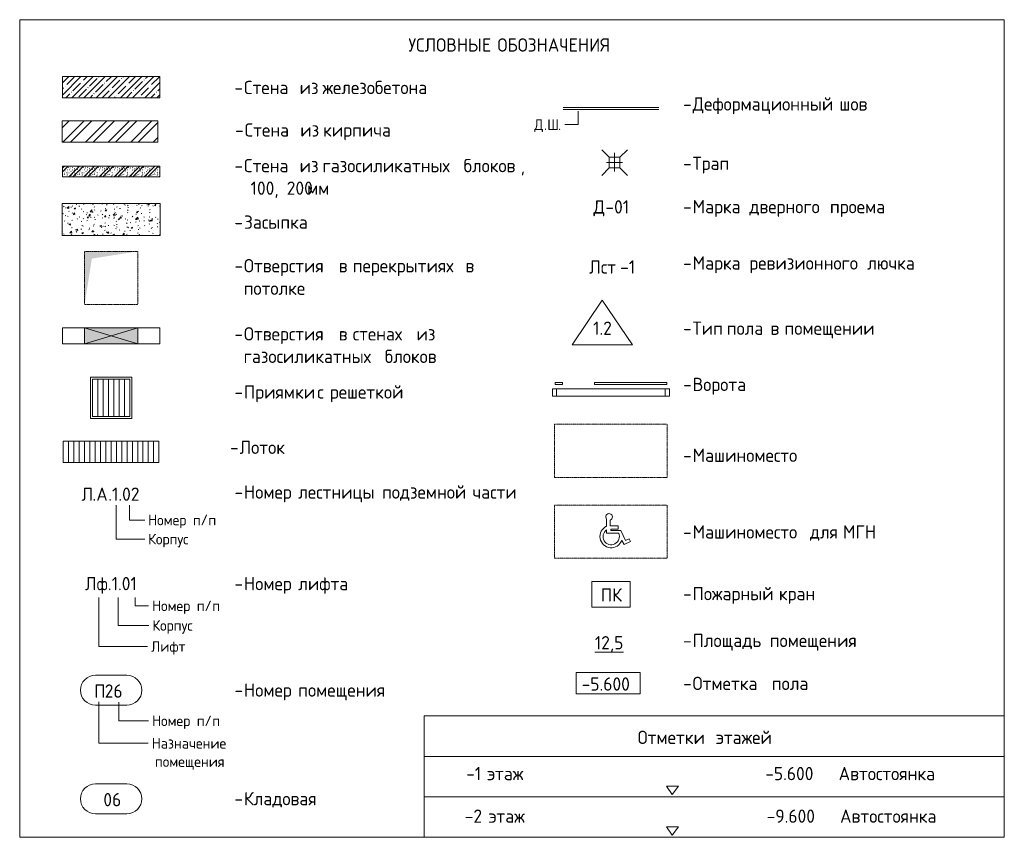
# Model space of a CAD drawing. Header units: millimetres. Extents: x -4136 to 63268, y -10605 to 130973.
# Tile 1 of 47: x 51052 to 60302, y -10605 to -2925. Entities that reach past the tile are written whole.
import ezdxf

# ---------------------------------------------------------------- set-up
doc = ezdxf.new("R2010")
doc.units = ezdxf.units.MM
doc.linetypes.add('2_Пунктир_ 0_6 мм', pattern=[1.2, 0.6, -0.6])
for name, color, linetype, lineweight in [('A-DETL', 7, 'Continuous', 25), ('A-DETL-GENF', 7, 'Continuous', 13), ('A-DETL-THIN', 7, 'Continuous', 5), ('A-GLAZ', 7, 'Continuous', 13), ('A-WALL', 7, 'Continuous', 13), ('A-WALL-PATT', 7, 'Continuous', 13), ('G-ANNO-TEXT', 7, 'Continuous', 5)]:
    doc.layers.add(name, color=color, linetype=linetype, lineweight=lineweight)
doc.styles.add('GOST Common', font='GOST_Common.ttf', dxfattribs={"height": 100})
doc.styles.add('GOST Common_4', font='GOST_Common.ttf', dxfattribs={"height": 125})

# ---------------------------------------------------------------- blocks, each defined once
blk = doc.blocks.new('Family - ___-2863287-Условные обозначения Маркировочные планы_горизонталь')
at = {"layer": 'A-WALL-PATT', "lineweight": 5}
h = blk.add_hatch(dxfattribs=at)
h.set_pattern_fill('FP_17', color=256, style=0, pattern_type=2)
h.set_pattern_definition([(45, (0, 0), (-57.0246, 57.0246), []), (45, (57.025, 0), (-57.0246, 57.0246), [100.806, -20.161, 1.676, -18.485])])
h.paths.add_polyline_path([(3551.2, -3658.1), (3551.2, -3458.1), (2636.8, -3458.1), (2636.8, -3658.1)])
at = {"layer": 'A-WALL'}
for p, q in [((3551.2, -3458.1), (2636.8, -3458.1)), ((2636.8, -3458.1), (2636.8, -3658.1)), ((3551.2, -3658.1), (3551.2, -3458.1)), ((2636.8, -3658.1), (3551.2, -3658.1))]:
    blk.add_line(p, q, dxfattribs=at)
blk = doc.blocks.new('Family - ___-2863289-Условные обозначения Маркировочные планы_горизонталь')
at = {"layer": 'A-WALL-PATT', "lineweight": 5}
h = blk.add_hatch(dxfattribs=at)
h.set_pattern_fill('FP_18', color=256, style=0, pattern_type=2)
h.set_pattern_definition([(135, (75.14, 94.32), (-141.4214, 1e-14), [2.5, -197.5]), (135, (87.45, 118.68), (-141.4214, 1e-14), [2.5, -197.5]), (135, (105.98, 118.27), (-141.4214, 1e-14), [2.5, -197.5]), (135, (57.48, 111.98), (-141.4214, 1e-14), [2.5, -197.5]), (135, (38.77, 111.98), (-141.4214, 1e-14), [2.5, -197.5]), (135, (28.72, 92.26), (-141.4214, 1e-14), [2.5, -197.5]), (135, (33.11, 71.45), (-141.4214, 1e-14), [2.5, -197.5]), (135, (53.67, 80.5), (-141.4214, 1e-14), [2.5, -197.5]), (135, (49.54, 65.47), (-141.4214, 1e-14), [2.5, -197.5]), (135, (11.3, 68.23), (-141.4214, 1e-14), [2.5, -197.5]), (135, (10.58, 84.04), (-141.4214, 1e-14), [2.5, -197.5]), (135, (23.07, 48.06), (-141.4214, 1e-14), [2.5, -197.5]), (135, (1.77, 37.3), (-141.4214, 1e-14), [2.5, -197.5]), (135, (20.15, 23.78), (-141.4214, 1e-14), [2.5, -197.5]), (135, (19.88, 9.23), (-141.4214, 1e-14), [2.5, -197.5]), (135, (38.47, 18.64), (-141.4214, 1e-14), [2.5, -197.5]), (135, (57.09, 31.2), (-141.4214, 1e-14), [2.5, -197.5]), (135, (69.94, 45.09), (-141.4214, 1e-14), [2.5, -197.5]), (135, (70.72, 7.91), (-141.4214, 1e-14), [2.5, -197.5]), (135, (94.34, 13.36), (-141.4214, 1e-14), [2.5, -197.5]), (135, (88.07, 25.68), (-141.4214, 1e-14), [2.5, -197.5]), (135, (88.51, 0), (-141.4214, 1e-14), [2.5, -197.5]), (135, (138.31, 4.11), (-141.4214, 1e-14), [2.5, -197.5]), (135, (135.6, 15.86), (-141.4214, 1e-14), [2.5, -197.5]), (135, (134.14, 59.83), (-141.4214, 1e-14), [2.5, -197.5]), (135, (118.96, 50.98), (-141.4214, 1e-14), [2.5, -197.5]), (135, (118.96, 79.14), (-141.4214, 1e-14), [2.5, -197.5]), (135, (130.2, 102.18), (-141.4214, 1e-14), [2.5, -197.5]), (135, (137.77, 117.7), (-141.4214, 1e-14), [2.5, -197.5]), (135, (58.81, 134.48), (-141.4214, 1e-14), [2.5, -197.5]), (135, (101.81, 136.91), (-141.4214, 1e-14), [2.5, -197.5]), (135, (23.62, 139.65), (-141.4214, 1e-14), [2.5, -197.5]), (135, (11.6, 133.08), (-141.4214, 1e-14), [2.5, -197.5]), (135, (21.39, 116.26), (-141.4214, 1e-14), [2.5, -197.5]), (135, (88.88, 45.28), (-141.4214, 1e-14), [2.5, -197.5]), (135, (90.56, 60.9), (-141.4214, 1e-14), [2.5, -197.5]), (135, (103.36, 86.03), (-141.4214, 1e-14), [2.5, -197.5]), (135, (71.57, 68.31), (-141.4214, 1e-14), [2.5, -197.5]), (135, (105.76, 65.93), (-141.4214, 1e-14), [2.5, -197.5]), (135, (40.73, 47.55), (-141.4214, 1e-14), [2.5, -197.5]), (135, (117.56, 30.23), (-141.4214, 1e-14), [2.5, -197.5]), (135, (121.12, 2.44), (-141.4214, 1e-14), [2.5, -197.5]), (45, (0, 53.03), (-141.4214, 0), []), (45, (53.03, 0), (-141.4214, 0), []), (45, (88.39, 0), (-141.4214, 0), []), (45, (0, 88.39), (-141.4214, 0), [])])
h.paths.add_polyline_path([(3551, -4400.1), (3551, -4300.1), (2636.6, -4300.1), (2636.6, -4400.1)])
at = {"layer": 'A-WALL'}
for p, q in [((3551, -4300.1), (2636.6, -4300.1)), ((2636.6, -4300.1), (2636.6, -4400.1)), ((3551, -4400.1), (3551, -4300.1)), ((2636.6, -4400.1), (3551, -4400.1))]:
    blk.add_line(p, q, dxfattribs=at)
blk = doc.blocks.new('Family - ___-2863291-Условные обозначения Маркировочные планы_горизонталь')
at = {"layer": 'A-DETL-GENF', "true_color": 0x808080}
h = blk.add_hatch(color=8, dxfattribs=at)
h.paths.add_polyline_path([(3094.7, -5969.7), (3344.7, -5969.7), (3094.7, -5894.8), (2845.1, -5969.7)])
h.paths.add_polyline_path([(3344.7, -5819.7), (2845.1, -5819.7), (3095.1, -5894.6)])
h.paths.add_polyline_path([(3344.7, -5969.7), (3345.1, -5969.7), (3344.7, -5819.7)])
at = {"layer": 'A-DETL-GENF'}
for p, q in [((3345.1, -5819.7), (2845.1, -5819.7)), ((3345.1, -5969.7), (3345.1, -5819.7)), ((2845.1, -5969.7), (3345.1, -5969.7))]:
    blk.add_line(p, q, dxfattribs=at)
at = {"layer": 'A-GLAZ'}
blk.add_line((3345.1, -5819.7), (3345.1, -5969.7), dxfattribs=at)
at = {"layer": 'A-WALL'}
for p, q in [((2845.1, -5819.7), (2637.9, -5819.7)), ((2637.9, -5819.7), (2637.9, -5969.7)), ((3345.1, -5819.7), (2845.1, -5819.7)), ((3552.3, -5819.7), (3345.1, -5819.7)), ((3552.3, -5969.7), (3552.3, -5819.7)), ((2637.9, -5969.7), (2845.1, -5969.7)), ((2845.1, -5969.7), (3345.1, -5969.7)), ((3345.1, -5969.7), (3552.3, -5969.7))]:
    blk.add_line(p, q, dxfattribs=at)

msp = doc.modelspace()

# ---------------------------------------------------------------- hatches: boundary and pattern name
at = {"layer": 'A-DETL-GENF', "lineweight": 5}
h = msp.add_hatch(dxfattribs=at)
h.set_pattern_fill('FP_20', color=256, style=0, pattern_type=2)
h.set_pattern_definition([(45, (48816.11, 0), (-106.066, 106.066), []), (45, (48816.11, 70.7), (-106.066, 106.066), [])])
h.paths.add_polyline_path([(52350.096979, -4075.502124), (52350.096979, -3875.502124), (51450.096979, -3875.502124), (51450.096979, -4075.502124)])
h = msp.add_hatch(dxfattribs=at)
h.set_pattern_fill('FP_19', color=256, style=0, pattern_type=2)
h.set_pattern_definition([(50, (48816.11, 0), (145.7474, -12.7507), [15.24, -167.64]), (355, (48816.11, 0), (-28.194, 152.846), [12.192, -134.112]), (100.451, (48828.26, -1.06), (117.554, 140.0937), [12.952, -142.472]), (46.184, (48816.11, 40.64), (216.8635, -33.634), [22.86, -251.46]), (96.636, (48834.18, 37.84), (189.922, 197.942), [19.428, -213.708]), (351.184, (48816.1, 40.64), (189.9245, 197.94), [18.288, -201.168]), (21, (48836.43, 30.48), (121.2919, -81.8118), [15.24, -167.64]), (326, (48836.43, 30.48), (49.4422, 147.3507), [12.192, -134.112]), (71.451, (48846.54, 23.66), (170.7338, 65.5375), [12.952, -142.472]), (37.5, (48816.11, 0), (2.47086, 67.64346), [6.706, -125.781, 6.706, -129.438, -134.62]), (37.5, (48816.11, 0), (2.47086, 67.64346), [-268.63, 6.706, -127.914]), (7.5, (48816.11, 0), (53.4554, 80.144), [6.706, -70.917, 6.706, -122.733, -51.308]), (7.5, (48816.11, 0), (53.4554, 80.144), [-207.061, 6.706, -44.602]), (327.5, (48770.795, 0), (108.47233, -4.58285), [6.706, -44.094, 6.706, -151.79, -210.312]), (327.5, (48770.795, 0), (108.47233, -4.58285), [-209.296, 6.706, -203.606]), (317.5, (48750.475, 0), (118.5031, 20.3417), [6.706, -59.334, 6.706, -98.552, -149.352]), (317.5, (48750.475, 0), (118.5031, 20.3417), [-171.298, 6.706, -142.646])])
h.paths.add_polyline_path([(52371.012351, -4951.671797), (52371.012351, -4651.671797), (51451.012351, -4651.671797), (51451.012351, -4951.671797)])
at = {"layer": 'A-DETL-GENF', "true_color": 0x808080}
for points in [[(51661.012351, -5601.304359), (51729.376719, -5169.668727), (52161.012351, -5101.304359), (51661.012351, -5101.304359)], [(51661.218444, -5969.691647), (51910.806259, -5894.567991), (51661.218444, -5819.691647)], [(52160.806259, -5969.691647), (52160.806259, -5819.691647), (51910.806259, -5894.691647)]]:
    msp.add_hatch(color=8, dxfattribs=at).paths.add_polyline_path(points)

# ---------------------------------------------------------------- linework, layer by layer
at = {"layer": 'A-DETL', "lineweight": 13}
for p, q in [((52350.096979, -3875.502124), (51450.096979, -3875.502124)), ((51450.096979, -3875.502124), (51450.096979, -4075.502124)), ((52350.096979, -4075.502124), (52350.096979, -3875.502124)), ((51450.096979, -4075.502124), (52350.096979, -4075.502124))]:
    msp.add_line(p, q, dxfattribs=at)
at = {"layer": 'A-DETL', "lineweight": 5}
for p, q in [((52371.012351, -4651.671797), (51451.012351, -4651.671797)), ((51451.012351, -4651.671797), (51451.012351, -4951.671797)), ((52371.012351, -4951.671797), (52371.012351, -4651.671797)), ((51451.012351, -4951.671797), (52371.012351, -4951.671797)), ((56524.417995, -5559.18504), (56240.659791, -5979.873877)), ((56524.417995, -5559.18504), (56808.176198, -5979.873877)), ((51911.012351, -5894.629819), (51661.218444, -5819.691647)), ((51661.218444, -5819.691647), (51661.218444, -5969.691647)), ((52160.806259, -5819.691647), (51910.806259, -5894.691647)), ((52160.806259, -5969.691647), (52160.806259, -5819.691647)), ((51661.218444, -5969.691647), (51911.012351, -5894.753475)), ((51910.806259, -5894.691647), (52160.806259, -5969.691647)), ((56240.659791, -5979.873877), (56808.176198, -5979.873877)), ((52106.012351, -6282.471729), (51716.012351, -6282.471729)), ((51716.012351, -6672.471729), (51716.012351, -6282.471729)), ((52106.012351, -6672.471729), (52106.012351, -6282.471729)), ((51736.012351, -6652.471729), (51736.012351, -6302.471729)), ((52086.012351, -6302.471729), (51736.012351, -6302.471729)), ((52086.012351, -6652.471729), (52086.012351, -6302.471729)), ((56150.996955, -6332.94638), (56080.996955, -6332.94638)), ((56150.996955, -6352.94638), (56080.996955, -6352.94638)), ((57130.996955, -6332.94638), (56450.996955, -6332.94638)), ((57130.996955, -6352.94638), (56450.996955, -6352.94638)), ((57155.996955, -6392.94638), (56055.996955, -6392.94638)), ((57155.996955, -6462.94638), (56055.996955, -6462.94638)), ((52086.012351, -6652.471729), (51736.012351, -6652.471729)), ((52106.012351, -6672.471729), (51716.012351, -6672.471729)), ((51460.096979, -7084.619964), (51460.096979, -6884.619964)), ((52360.096979, -6884.619964), (51460.096979, -6884.619964)), ((51510.096979, -7084.619964), (51510.096979, -6884.619964)), ((51560.096979, -7084.619964), (51560.096979, -6884.619964)), ((51610.096979, -7084.619964), (51610.096979, -6884.619964)), ((51660.096979, -7084.619964), (51660.096979, -6884.619964)), ((51710.096979, -7084.619964), (51710.096979, -6884.619964)), ((51760.096979, -7084.619964), (51760.096979, -6884.619964)), ((51810.096979, -7084.619964), (51810.096979, -6884.619964)), ((51860.096979, -7084.619964), (51860.096979, -6884.619964)), ((51910.096979, -7084.619964), (51910.096979, -6884.619964)), ((51960.096979, -7084.619964), (51960.096979, -6884.619964)), ((52010.096979, -7084.619964), (52010.096979, -6884.619964)), ((52060.096979, -7084.619964), (52060.096979, -6884.619964)), ((52110.096979, -7084.619964), (52110.096979, -6884.619964)), ((52160.096979, -7084.619964), (52160.096979, -6884.619964)), ((52210.096979, -7084.619964), (52210.096979, -6884.619964)), ((52260.096979, -7084.619964), (52260.096979, -6884.619964)), ((52310.096979, -7084.619964), (52310.096979, -6884.619964)), ((52360.096979, -7084.619964), (52360.096979, -6884.619964)), ((52360.096979, -7084.619964), (51460.096979, -7084.619964)), ((51762.436133, -9083.705686), (52059.58857, -9083.705686)), ((51762.436133, -9363.705686), (52059.58857, -9363.705686)), ((51762.436133, -10103.705686), (52059.58857, -10103.705686)), ((51762.436133, -10383.705686), (52059.58857, -10383.705686))]:
    msp.add_line(p, q, dxfattribs=at)
at = {"layer": 'A-DETL', "linetype": '2_Пунктир_ 0_6 мм', "lineweight": 5}
for p, q in [((51661.012351, -5101.304359), (51661.012351, -5601.304359)), ((52161.012351, -5101.304359), (51661.012351, -5101.304359)), ((52161.012351, -5601.304359), (52161.012351, -5101.304359)), ((51661.012351, -5601.304359), (52161.012351, -5601.304359)), ((56075.996955, -6724.619964), (57135.996955, -6724.619964)), ((56075.996955, -7224.619964), (56075.996955, -6724.619964)), ((57135.996955, -6724.619964), (57135.996955, -7224.619964)), ((57135.996955, -7224.619964), (56075.996955, -7224.619964)), ((56075.996955, -7484.619964), (57135.996955, -7484.619964)), ((56075.996955, -7984.619964), (56075.996955, -7484.619964)), ((57135.996955, -7484.619964), (57135.996955, -7984.619964)), ((57135.996955, -7984.619964), (56075.996955, -7984.619964))]:
    msp.add_line(p, q, dxfattribs=at)
at = {"layer": 'A-DETL', "color": 252, "lineweight": 5, "true_color": 0x888888}
for p, q in [((51786.012351, -6652.471729), (51786.012351, -6302.471729)), ((51836.012351, -6652.471729), (51836.012351, -6302.471729)), ((51886.012351, -6652.471729), (51886.012351, -6302.471729)), ((51936.012351, -6652.471729), (51936.012351, -6302.471729)), ((51986.012351, -6652.471729), (51986.012351, -6302.471729)), ((52036.012351, -6652.471729), (52036.012351, -6302.471729))]:
    msp.add_line(p, q, dxfattribs=at)
at = {"layer": 'A-DETL', "lineweight": 5}
for centre, start, end in [((51762.436133, -9223.705686), 90, 270), ((52059.58857, -9223.705686), 270, 90), ((51762.436133, -10243.705686), 90, 270), ((52059.58857, -10243.705686), 270, 90)]:
    msp.add_arc(centre, 140, start, end, dxfattribs=at)
at = {"layer": 'A-DETL-THIN'}
for p, q in [((51051.718027, -2925.332103), (51051.718027, -10605.332103)), ((51051.718027, -2925.332103), (60301.718027, -2925.332103)), ((60301.718027, -2925.332103), (60301.718027, -10605.332103)), ((56155.996955, -3749.723488), (57055.996955, -3749.723488)), ((56155.996955, -3769.723488), (57055.996955, -3769.723488)), ((56590.641616, -4216.942419), (56519.930938, -4146.231741)), ((56690.641616, -4216.942419), (56761.352294, -4146.231741)), ((56590.641616, -4216.942419), (56590.641616, -4316.942419)), ((56690.641616, -4216.942419), (56590.641616, -4216.942419)), ((56640.641616, -4176.942419), (56640.641616, -4351.942419)), ((56690.641616, -4316.942419), (56690.641616, -4216.942419)), ((56590.641616, -4316.942419), (56519.930938, -4387.653097)), ((56565.641616, -4266.942419), (56715.641616, -4266.942419)), ((56590.641616, -4316.942419), (56690.641616, -4316.942419)), ((56690.641616, -4316.942419), (56761.352294, -4387.653097)), ((56080.996955, -6352.94638), (56080.996955, -6332.94638)), ((56150.996955, -6352.94638), (56150.996955, -6332.94638)), ((56450.996955, -6352.94638), (56450.996955, -6332.94638)), ((57130.996955, -6352.94638), (57130.996955, -6332.94638)), ((56055.996955, -6392.94638), (56055.996955, -6462.94638)), ((56095.996955, -6392.94638), (56095.996955, -6462.94638)), ((57115.996955, -6392.94638), (57115.996955, -6462.94638)), ((57155.996955, -6392.94638), (57155.996955, -6462.94638)), ((56565.293095, -7616.489666), (56565.293095, -7684.249752)), ((56599.504164, -7680.35224), (56599.504164, -7625.656495)), ((56565.293095, -7716.870515), (56565.293095, -7749.57602)), ((56565.293095, -7749.57602), (56679.350745, -7749.57602)), ((56674.374432, -7680.35224), (56599.504164, -7680.35224)), ((56605.159535, -7710.015767), (56674.374432, -7710.015767)), ((56605.159535, -7724.712825), (56605.159535, -7710.015767)), ((56697.954641, -7724.712825), (56605.159535, -7724.712825)), ((56674.374432, -7710.015767), (56674.374432, -7680.35224)), ((56741.456062, -7818.001923), (56697.954641, -7724.712825)), ((56707.909386, -7816.484687), (56730.603769, -7855.792512)), ((56730.603769, -7855.792512), (56789.838125, -7828.171078)), ((56777.301777, -7801.286792), (56741.456062, -7818.001923)), ((56789.838125, -7828.171078), (56777.301777, -7801.286792)), ((56425.996955, -8202.296121), (56785.996955, -8202.296121)), ((56425.996955, -8202.296121), (56425.996955, -8442.296121)), ((56785.996955, -8442.296121), (56785.996955, -8202.296121)), ((56425.996955, -8442.296121), (56785.996955, -8442.296121)), ((56280.659791, -9058.83925), (56880.659791, -9058.83925)), ((56280.659791, -9258.83925), (56280.659791, -9058.83925)), ((56880.659791, -9058.83925), (56880.659791, -9258.83925)), ((56880.659791, -9258.83925), (56280.659791, -9258.83925)), ((54851.718027, -9465.332103), (60301.718027, -9465.332103)), ((54851.718027, -9465.332103), (54851.718027, -10605.332103)), ((54851.718027, -9845.332103), (60301.718027, -9845.332103)), ((57181.585875, -10204.126575), (57127.096114, -10126.307131)), ((57127.096114, -10126.307131), (57242.096114, -10126.307131)), ((57242.096114, -10126.307131), (57181.585875, -10204.126575)), ((54851.718027, -10225.332103), (60301.718027, -10225.332103)), ((57181.585875, -10584.126575), (57127.096114, -10506.307131)), ((57127.096114, -10506.307131), (57242.096114, -10506.307131)), ((57242.096114, -10506.307131), (57181.585875, -10584.126575)), ((51051.718027, -10605.332103), (60301.718027, -10605.332103))]:
    msp.add_line(p, q, dxfattribs=at)
for centre, radius, start, end in [((56589.101766, -7596.056635), 31.374537, 289.3632120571, 220.6367879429), ((56608.811938, -7780.338174), 105.484001, 114.3659686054, 339.9601920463), ((56608.811938, -7780.338174), 76.95475, 124.4378611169, 23.5621388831)]:
    msp.add_arc(centre, radius, start, end, dxfattribs=at)
at = {"layer": 'G-ANNO-TEXT'}
for p, q in [((56299.194326, -3783.998335), (56299.194326, -3911.133455)), ((56175.871847, -3911.133455), (56172.533306, -3911.133455)), ((56299.194326, -3911.133455), (56175.871847, -3911.133455)), ((51959.237702, -7485.280694), (51959.237702, -7804.22439)), ((52082.345824, -7484.663535), (52082.345824, -7624.856663)), ((52082.345824, -7624.856663), (52206.221131, -7624.856663)), ((52206.221131, -7624.856663), (52226.064881, -7624.856663)), ((51959.237702, -7804.22439), (52222.823719, -7804.22439)), ((52222.823719, -7804.22439), (52226.131011, -7804.22439)), ((51796.545858, -8352.476569), (51796.545858, -8813.085063)), ((51976.545858, -8352.476569), (51976.545858, -8615.341833)), ((52136.545858, -8352.476569), (52136.545858, -8431.084131)), ((52136.545858, -8431.084131), (52246.281919, -8431.084131)), ((52246.281919, -8431.084131), (52262.818377, -8431.084131)), ((51976.545858, -8615.341833), (52261.938599, -8615.341833)), ((52261.938599, -8615.341833), (52265.245891, -8615.341833)), ((51796.545858, -8813.085063), (52197.448403, -8813.085063)), ((52197.448403, -8813.085063), (52253.672362, -8813.085063)), ((51796.545858, -9332.626774), (51796.545858, -9722.13727)), ((51983.086113, -9335.554624), (51983.086113, -9511.084131)), ((51983.086113, -9511.084131), (52246.281919, -9511.084131)), ((52246.281919, -9511.084131), (52262.818377, -9511.084131)), ((51796.545858, -9722.13727), (52160.596863, -9722.13727)), ((52160.596863, -9722.13727), (52259.815613, -9722.13727))]:
    msp.add_line(p, q, dxfattribs=at)

# ---------------------------------------------------------------- block references
at = {"lineweight": 13}
for name in ['Family - ___-2863287-Условные обозначения Маркировочные планы_горизонталь', 'Family - ___-2863289-Условные обозначения Маркировочные планы_горизонталь', 'Family - ___-2863291-Условные обозначения Маркировочные планы_горизонталь']:
    msp.add_blockref(name, (48816.109171, 0), dxfattribs=at)

# ---------------------------------------------------------------- texts
at = {"layer": 'G-ANNO-TEXT', "attachment_point": 1}
for s, insert, char_height, width, style in [('УСЛОВНЫЕ', (54703.486401, -3100.285785), 125, 962.025, 'GOST Common_4'), ('\\fGOST Common|b0|i0|c204|p34|; ', (55497.236401, -3100.285785), 125, 52.1096875, 'GOST Common_4'), ('ОБОЗНАЧЕНИЯ', (55540.231192, -3100.285785), 125, 1322.784375, 'GOST Common_4'), ('Стена', (53158.618413, -3499.719112), 125, 581.2234375, 'GOST Common_4'), ('\\fGOST Common|b0|i0|c204|p34|; ', (53638.175705, -3499.719112), 125, 52.1096875, 'GOST Common_4'), ('\\fGOST Common|b0|i0|c204|p34|; ', (53853.149663, -3499.719112), 125, 52.1096875, 'GOST Common_4'), ('железобетона', (53896.144455, -3499.719112), 125, 1358.8603125, 'GOST Common_4'), ('\\fGOST Common|b0|i0|c204|p34|;-', (53069.321538, -3499.719112), 125, 108.2278125, 'GOST Common_4'), ('из', (53681.170496, -3499.719112), 125, 208.43875, 'GOST Common_4'), ('Деформационный', (57373.603017, -3654.201642), 125, 1619.40875, 'GOST Common_4'), ('\\fGOST Common|b0|i0|c204|p34|; ', (58709.74885, -3654.201642), 125, 52.1096875, 'GOST Common_4'), ('шов', (58752.743642, -3654.201642), 125, 352.7425, 'GOST Common_4'), ('\\fGOST Common|b0|i0|c204|p34|;-', (57284.306142, -3654.201642), 125, 108.2278125, 'GOST Common_4'), ('\\fGOST Common|b0|i0|c204|p34|;Д', (55885.371847, -3861.133455), 100, 112.23625, 'GOST Common'), ('\\fGOST Common|b0|i0|c204|p34|;Ш', (56007.741639, -3861.133455), 100, 124.2615625, 'GOST Common'), ('\\fGOST Common|b0|i0|c204|p34|;-', (53075.333684, -3898.601326), 125, 108.2278125, 'GOST Common_4'), ('Стена', (53164.630559, -3898.601326), 125, 581.2234375, 'GOST Common_4'), ('\\fGOST Common|b0|i0|c204|p34|; ', (53644.187851, -3898.601326), 125, 52.1096875, 'GOST Common_4'), ('из', (53687.182643, -3898.601326), 125, 208.43875, 'GOST Common_4'), ('\\fGOST Common|b0|i0|c204|p34|; ', (53859.161809, -3898.601326), 125, 52.1096875, 'GOST Common_4'), ('кирпича', (53902.156601, -3898.601326), 125, 769.62, 'GOST Common_4'), ('\\fGOST Common|b0|i0|c204|p34|;.', (55977.976014, -3861.133455), 100, 36.0759375, 'GOST Common'), ('\\fGOST Common|b0|i0|c204|p34|;.', (56110.267681, -3861.133455), 100, 36.0759375, 'GOST Common'), ('Стена', (53158.618413, -4233.719112), 125, 581.2234375, 'GOST Common_4'), ('\\fGOST Common|b0|i0|c204|p34|; ', (53638.175705, -4233.719112), 125, 52.1096875, 'GOST Common_4'), ('\\fGOST Common|b0|i0|c204|p34|; ', (53853.149663, -4233.719112), 125, 52.1096875, 'GOST Common_4'), ('\\fGOST Common|b0|i0|c204|p34|; ', (55179.373621, -4233.719112), 125, 52.1096875, 'GOST Common_4'), ('блоков', (55222.368413, -4233.719112), 125, 649.366875, 'GOST Common_4'), ('Трап', (57373.603017, -4211.420573), 125, 456.961875, 'GOST Common_4'), ('\\fGOST Common|b0|i0|c204|p34|;-', (53069.321538, -4233.719112), 125, 108.2278125, 'GOST Common_4'), ('из', (53681.170496, -4233.719112), 125, 208.43875, 'GOST Common_4'), ('газосиликатных', (53896.144455, -4233.719112), 125, 1555.27375, 'GOST Common_4'), (', ', (55758.149663, -4233.719112), 125, 104.219375, 'GOST Common_4'), ('\\fGOST Common|b0|i0|c204|p34|;-', (57284.306142, -4211.420573), 125, 108.2278125, 'GOST Common_4'), ('  100, 200', (53069.321538, -4445.385779), 125, 825.738125, 'GOST Common_4'), ('мм', (53750.623621, -4445.385779), 125, 240.50625, 'GOST Common_4'), ('\\fGOST Common|b0|i0|c204|p34|;Д', (56442.037698, -4621.268607), 125, 136.286875, 'GOST Common_4'), ('-01', (56554.485615, -4621.268607), 125, 292.6159375, 'GOST Common_4'), ('Марка', (57373.603017, -4618.859532), 125, 593.24875, 'GOST Common_4'), ('\\fGOST Common|b0|i0|c204|p34|; ', (57863.082183, -4618.859532), 125, 52.1096875, 'GOST Common_4'), ('\\fGOST Common|b0|i0|c204|p34|; ', (58620.451975, -4618.859532), 125, 52.1096875, 'GOST Common_4'), ('\\fGOST Common|b0|i0|c204|p34|;-', (57284.306142, -4618.859532), 125, 108.2278125, 'GOST Common_4'), ('дверного', (57906.076975, -4618.859532), 125, 865.8225, 'GOST Common_4'), ('проема', (58663.446767, -4618.859532), 125, 673.4175, 'GOST Common_4'), ('Засыпка', (53158.618413, -4764.719112), 125, 785.65375, 'GOST Common_4'), ('\\fGOST Common|b0|i0|c204|p34|;-', (53069.321538, -4764.719112), 125, 108.2278125, 'GOST Common_4'), ('Отверстия', (53158.618413, -5173.719112), 125, 1026.16, 'GOST Common_4'), ('\\fGOST Common|b0|i0|c204|p34|; ', (54005.28508, -5173.719112), 125, 52.1096875, 'GOST Common_4'), ('\\fGOST Common|b0|i0|c204|p34|; ', (54137.576746, -5173.719112), 125, 52.1096875, 'GOST Common_4'), ('\\fGOST Common|b0|i0|c204|p34|; ', (55195.91008, -5173.719112), 125, 52.1096875, 'GOST Common_4'), ('Марка', (57373.603017, -5148.060037), 125, 593.24875, 'GOST Common_4'), ('\\fGOST Common|b0|i0|c204|p34|; ', (57863.082183, -5148.060037), 125, 52.1096875, 'GOST Common_4'), ('ревизионного', (57906.076975, -5148.060037), 125, 1290.716875, 'GOST Common_4'), ('\\fGOST Common|b0|i0|c204|p34|; ', (58971.024892, -5148.060037), 125, 52.1096875, 'GOST Common_4'), ('лючка', (59014.019683, -5148.060037), 125, 577.215, 'GOST Common_4'), ('\\fGOST Common|b0|i0|c204|p34|;-', (53069.321538, -5173.719112), 125, 108.2278125, 'GOST Common_4'), ('\\fGOST Common|b0|i0|c204|p34|;в', (54048.279871, -5173.719112), 125, 108.2278125, 'GOST Common_4'), ('перекрытиях', (54180.571538, -5173.719112), 125, 1230.5903125, 'GOST Common_4'), ('\\fGOST Common|b0|i0|c204|p34|;в', (55238.904871, -5173.719112), 125, 108.2278125, 'GOST Common_4'), ('Лст', (56402.037698, -5185.469112), 125, 352.7425, 'GOST Common_4'), ('-1', (56693.079365, -5185.469112), 125, 184.388125, 'GOST Common_4'), ('\\fGOST Common|b0|i0|c204|p34|;-', (57284.306142, -5148.060037), 125, 108.2278125, 'GOST Common_4'), ('потолке', (53155.311121, -5385.385779), 125, 785.65375, 'GOST Common_4'), ('Отверстия', (53158.618413, -5813.719112), 125, 1026.16, 'GOST Common_4'), ('\\fGOST Common|b0|i0|c204|p34|; ', (54005.28508, -5813.719112), 125, 52.1096875, 'GOST Common_4'), ('\\fGOST Common|b0|i0|c204|p34|; ', (54137.576746, -5813.719112), 125, 52.1096875, 'GOST Common_4'), ('\\fGOST Common|b0|i0|c204|p34|; ', (54736.196538, -5813.719112), 125, 52.1096875, 'GOST Common_4'), ('\\fGOST Common|b0|i0|c204|p34|; ', (54951.170496, -5813.719112), 125, 52.1096875, 'GOST Common_4'), ('1.2', (56438.37574, -5760.728396), 125, 228.4809375, 'GOST Common_4'), ('Тип', (57373.603017, -5760.728396), 125, 336.70875, 'GOST Common_4'), ('\\fGOST Common|b0|i0|c204|p34|; ', (57651.415517, -5760.728396), 125, 52.1096875, 'GOST Common_4'), ('пола', (57694.410308, -5760.728396), 125, 444.9365625, 'GOST Common_4'), ('\\fGOST Common|b0|i0|c204|p34|; ', (58061.519683, -5760.728396), 125, 52.1096875, 'GOST Common_4'), ('\\fGOST Common|b0|i0|c204|p34|;в', (58104.514475, -5760.728396), 125, 108.2278125, 'GOST Common_4'), ('\\fGOST Common|b0|i0|c204|p34|; ', (58193.81135, -5760.728396), 125, 52.1096875, 'GOST Common_4'), ('помещении', (58236.806142, -5760.728396), 125, 1030.1684375, 'GOST Common_4'), ('\\fGOST Common|b0|i0|c204|p34|;-', (53069.321538, -5813.719112), 125, 108.2278125, 'GOST Common_4'), ('\\fGOST Common|b0|i0|c204|p34|;в', (54048.279871, -5813.719112), 125, 108.2278125, 'GOST Common_4'), ('стенах', (54180.571538, -5813.719112), 125, 673.4175, 'GOST Common_4'), ('из', (54779.19133, -5813.719112), 125, 208.43875, 'GOST Common_4'), ('\\fGOST Common|b0|i0|c204|p34|;-', (57284.306142, -5760.728396), 125, 108.2278125, 'GOST Common_4'), ('блоков', (54481.53508, -6025.385779), 125, 649.366875, 'GOST Common_4'), ('газосиликатных', (53155.311121, -6025.385779), 125, 1555.27375, 'GOST Common_4'), ('\\fGOST Common|b0|i0|c204|p34|; ', (54438.540288, -6025.385779), 125, 52.1096875, 'GOST Common_4'), ('Ворота', (57373.603017, -6288.64578), 125, 705.485, 'GOST Common_4'), ('\\fGOST Common|b0|i0|c204|p34|; ', (57955.68635, -6288.64578), 125, 52.1096875, 'GOST Common_4'), ('Приямки', (53158.618413, -6359.719112), 125, 781.6453125, 'GOST Common_4'), ('\\fGOST Common|b0|i0|c204|p34|; ', (53803.540288, -6359.719112), 125, 52.1096875, 'GOST Common_4'), ('\\fGOST Common|b0|i0|c204|p34|; ', (53922.602788, -6359.719112), 125, 52.1096875, 'GOST Common_4'), ('решеткой', (53965.59758, -6359.719112), 125, 921.940625, 'GOST Common_4'), ('\\fGOST Common|b0|i0|c204|p34|;-', (57284.306142, -6288.64578), 125, 108.2278125, 'GOST Common_4'), ('\\fGOST Common|b0|i0|c204|p34|;-', (53069.321538, -6359.719112), 125, 108.2278125, 'GOST Common_4'), ('\\fGOST Common|b0|i0|c204|p34|;с', (53846.53508, -6359.719112), 125, 92.1940625, 'GOST Common_4'), ('Лоток', (53117.70304, -6879.76272), 125, 585.231875, 'GOST Common_4'), ('\\fGOST Common|b0|i0|c204|p34|;-', (53028.406165, -6879.76272), 125, 108.2278125, 'GOST Common_4'), ('\\fGOST Common|b0|i0|c204|p34|;-', (57284.306142, -6954.201642), 125, 108.2278125, 'GOST Common_4'), ('Машиноместо', (57373.603017, -6954.201642), 125, 1282.7, 'GOST Common_4'), ('\\fGOST Common|b0|i0|c204|p34|; ', (58431.93635, -6954.201642), 125, 52.1096875, 'GOST Common_4'), ('Номер', (53158.618413, -7299.719112), 125, 565.1896875, 'GOST Common_4'), ('\\fGOST Common|b0|i0|c204|p34|; ', (53624.946538, -7299.719112), 125, 52.1096875, 'GOST Common_4'), ('\\fGOST Common|b0|i0|c204|p34|; ', (54412.081955, -7299.719112), 125, 52.1096875, 'GOST Common_4'), ('подземной', (54455.076746, -7299.719112), 125, 978.05875, 'GOST Common_4'), ('\\fGOST Common|b0|i0|c204|p34|; ', (55262.055913, -7299.719112), 125, 52.1096875, 'GOST Common_4'), ('\\fGOST Common|b0|i0|c204|p34|;Л', (51632.550015, -7319.719112), 125, 124.2615625, 'GOST Common_4'), ('\\fGOST Common|b0|i0|c204|p34|;А', (51771.456265, -7319.719112), 125, 136.286875, 'GOST Common_4'), ('.1.02', (51883.904182, -7319.719112), 125, 380.8015625, 'GOST Common_4'), ('\\fGOST Common|b0|i0|c204|p34|;-', (53069.321538, -7299.719112), 125, 108.2278125, 'GOST Common_4'), ('лестницы', (53667.94133, -7299.719112), 125, 901.8984375, 'GOST Common_4'), ('части', (55305.050705, -7299.719112), 125, 565.1896875, 'GOST Common_4'), ('\\fGOST Common|b0|i0|c204|p34|;.', (51735.076057, -7319.719112), 125, 44.0928125, 'GOST Common_4'), ('Номер', (52258.564881, -7574.856663), 100, 464.97875, 'GOST Common'), ('\\fGOST Common|b0|i0|c204|p34|; ', (52642.210714, -7574.856663), 100, 44.0928125, 'GOST Common'), ('\\fGOST Common|b0|i0|c204|p34|;/', (52751.351339, -7574.856663), 100, 88.185625, 'GOST Common'), ('\\fGOST Common|b0|i0|c204|p34|;п', (52678.590923, -7574.856663), 100, 88.185625, 'GOST Common'), ('\\fGOST Common|b0|i0|c204|p34|;п', (52824.111756, -7574.856663), 100, 88.185625, 'GOST Common'), ('Машиноместо', (57373.603017, -7674.201642), 125, 1282.7, 'GOST Common_4'), ('\\fGOST Common|b0|i0|c204|p34|; ', (58431.93635, -7674.201642), 125, 52.1096875, 'GOST Common_4'), ('\\fGOST Common|b0|i0|c204|p34|; ', (58742.821767, -7674.201642), 125, 52.1096875, 'GOST Common_4'), ('МГН', (58785.816558, -7674.201642), 125, 364.7678125, 'GOST Common_4'), ('Корпус', (52258.631011, -7754.22439), 100, 525.1053125, 'GOST Common'), ('\\fGOST Common|b0|i0|c204|p34|;-', (57284.306142, -7674.201642), 125, 108.2278125, 'GOST Common_4'), ('для', (58474.931142, -7674.201642), 125, 324.6834375, 'GOST Common_4'), ('Лф', (51665.622932, -8159.719112), 125, 260.5484375, 'GOST Common_4'), ('.1.01', (51880.59689, -8159.719112), 125, 348.7340625, 'GOST Common_4'), ('\\fGOST Common|b0|i0|c204|p34|;-', (53069.321538, -8159.719112), 125, 108.2278125, 'GOST Common_4'), ('Номер', (53158.618413, -8159.719112), 125, 565.1896875, 'GOST Common_4'), ('\\fGOST Common|b0|i0|c204|p34|; ', (53624.946538, -8159.719112), 125, 52.1096875, 'GOST Common_4'), ('лифта', (53667.94133, -8159.719112), 125, 609.2825, 'GOST Common_4'), ('ПК', (56511.288626, -8266.05856), 125, 240.50625, 'GOST Common_4'), ('\\fGOST Common|b0|i0|c204|p34|;-', (57284.306142, -8253.580019), 125, 108.2278125, 'GOST Common_4'), ('Пожарный', (57373.603017, -8253.580019), 125, 929.9575, 'GOST Common_4'), ('\\fGOST Common|b0|i0|c204|p34|; ', (58140.894683, -8253.580019), 125, 52.1096875, 'GOST Common_4'), ('кран', (58183.889475, -8253.580019), 125, 444.9365625, 'GOST Common_4'), ('Номер', (52295.318377, -8381.084131), 100, 464.97875, 'GOST Common'), ('\\fGOST Common|b0|i0|c204|p34|; ', (52678.964211, -8381.084131), 100, 44.0928125, 'GOST Common'), ('\\fGOST Common|b0|i0|c204|p34|;п', (52715.344419, -8381.084131), 100, 88.185625, 'GOST Common'), ('\\fGOST Common|b0|i0|c204|p34|;/', (52788.104836, -8381.084131), 100, 88.185625, 'GOST Common'), ('\\fGOST Common|b0|i0|c204|p34|;п', (52860.865252, -8381.084131), 100, 88.185625, 'GOST Common'), ('Корпус', (52297.745891, -8565.341833), 100, 525.1053125, 'GOST Common'), ('Площадь', (57373.603017, -8693.580019), 125, 825.738125, 'GOST Common_4'), ('\\fGOST Common|b0|i0|c204|p34|; ', (58054.9051, -8693.580019), 125, 52.1096875, 'GOST Common_4'), ('Лифт', (52286.172362, -8763.085063), 100, 400.84375, 'GOST Common'), ('\\L12,5', (56454.902215, -8715.151594), 125, 344.725625, 'GOST Common_4'), ('\\fGOST Common|b0|i0|c204|p34|;-', (57284.306142, -8693.580019), 125, 108.2278125, 'GOST Common_4'), ('помещения', (58097.899892, -8693.580019), 125, 1030.1684375, 'GOST Common_4'), ('-5.600', (56331.166534, -9102.853173), 125, 585.231875, 'GOST Common_4'), ('Отметка', (57373.603017, -9097.103173), 125, 849.78875, 'GOST Common_4'), ('\\fGOST Common|b0|i0|c204|p34|; ', (58074.74885, -9097.103173), 125, 52.1096875, 'GOST Common_4'), ('пола', (58117.743642, -9097.103173), 125, 444.9365625, 'GOST Common_4'), ('\\fGOST Common|b0|i0|c204|p34|;П', (51751.493291, -9169.100743), 125, 120.253125, 'GOST Common_4'), ('26', (51850.712041, -9169.100743), 125, 216.455625, 'GOST Common_4'), ('\\fGOST Common|b0|i0|c204|p34|;-', (53069.321538, -9159.719112), 125, 108.2278125, 'GOST Common_4'), ('Номер', (53158.618413, -9159.719112), 125, 565.1896875, 'GOST Common_4'), ('\\fGOST Common|b0|i0|c204|p34|; ', (53624.946538, -9159.719112), 125, 52.1096875, 'GOST Common_4'), ('помещения', (53667.94133, -9159.719112), 125, 1030.1684375, 'GOST Common_4'), ('\\fGOST Common|b0|i0|c204|p34|;-', (57284.306142, -9097.103173), 125, 108.2278125, 'GOST Common_4'), ('Номер', (52295.318377, -9461.084131), 100, 464.97875, 'GOST Common'), ('\\fGOST Common|b0|i0|c204|p34|; ', (52678.964211, -9461.084131), 100, 44.0928125, 'GOST Common'), ('\\fGOST Common|b0|i0|c204|p34|;п', (52715.344419, -9461.084131), 100, 88.185625, 'GOST Common'), ('\\fGOST Common|b0|i0|c204|p34|;/', (52788.104836, -9461.084131), 100, 88.185625, 'GOST Common'), ('\\fGOST Common|b0|i0|c204|p34|;п', (52860.865252, -9461.084131), 100, 88.185625, 'GOST Common'), ('Отметки', (56857.152296, -9604.092772), 125, 837.7634375, 'GOST Common_4'), ('\\fGOST Common|b0|i0|c204|p34|; ', (57548.376254, -9604.092772), 125, 52.1096875, 'GOST Common_4'), ('этажей', (57591.371046, -9604.092772), 125, 717.5103125, 'GOST Common_4'), ('Назначение', (52292.315613, -9672.13727), 100, 909.9153125, 'GOST Common'), ('\\fGOST Common|b0|i0|c204|p34|; ', (53043.070821, -9672.13727), 100, 44.0928125, 'GOST Common'), ('помещения', (52322.081238, -9844.116436), 100, 837.7634375, 'GOST Common'), ('-1 ', (55246.501254, -9944.092772), 125, 236.4978125, 'GOST Common_4'), ('этаж', (55441.631462, -9944.092772), 125, 501.0546875, 'GOST Common_4'), ('                             -5.600                           ', (55855.042921, -9944.092772), 125, 3503.374375, 'GOST Common_4'), ('Автостоянка', (58745.615837, -9944.092772), 125, 1270.6746875, 'GOST Common_4'), ('06', (51837.652106, -10189.100743), 125, 216.455625, 'GOST Common_4'), ('\\fGOST Common|b0|i0|c204|p34|;-', (53069.321538, -10179.719112), 125, 108.2278125, 'GOST Common_4'), ('Кладовая', (53158.618413, -10179.719112), 125, 901.8984375, 'GOST Common_4'), ('-2 ', (55233.272087, -10344.092772), 125, 268.5653125, 'GOST Common_4'), ('                             -9.600                           ', (55868.272087, -10344.092772), 125, 3503.374375, 'GOST Common_4'), ('Автостоянка', (58758.845004, -10344.092772), 125, 1270.6746875, 'GOST Common_4'), ('этаж', (55454.860629, -10344.092772), 125, 501.0546875, 'GOST Common_4')]:
    msp.add_mtext(s, dxfattribs=dict(at, insert=insert, char_height=char_height, width=width, style=style))

doc.saveas('drawing.dxf')
